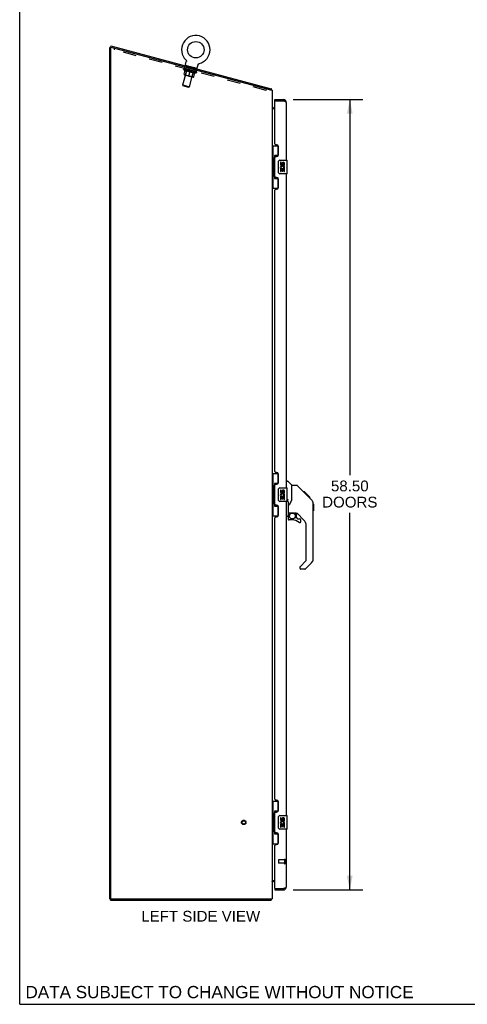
# Model space of a CAD drawing. Header units: inches. Extents: x 0 to 181, y 0 to 117.
# Tile 1 of 92: x 0 to 33, y 0 to 73. Entities that reach past the tile are written whole.
import ezdxf

# ---------------------------------------------------------------- set-up
doc = ezdxf.new("R2010")
doc.units = ezdxf.units.IN
doc.header["$LTSCALE"] = 9.946809
doc.header["$MEASUREMENT"] = 0
doc.linetypes.add('HIDDEN', pattern=[0.2, 0.1, -0.1])
doc.layers.get('0').update_dxf_attribs({"linetype": 'CONTINUOUS'})
for name, color, linetype in [('02___PRT_ALL_AXES', 7, 'CONTINUOUS'), ('DEFAULT_2', 8, 'HIDDEN'), ('DIMENSIONS', 7, 'CONTINUOUS')]:
    doc.layers.add(name, color=color, linetype=linetype)
doc.styles.get("Standard").update_dxf_attribs({"font": 'arial.ttf'})
doc.dimstyles.new('DIMSTYLE_1', dxfattribs={"dimtxt": 0.797872, "dimasz": 1.06383, "dimexe": 0.09, "dimexo": 0.07, "dimgap": 0.0375, "dimtad": 0, "dimtih": 1, "dimtoh": 1, "dimzin": 4, "dimdsep": 46, "dimtxsty": 'Standard', "dimblk": '_FILLED', "dimblk1": '_FILLED', "dimblk2": '_FILLED', "dimcen": 0.09, "dimazin": 1, "dimtfac": 1, "dimtofl": 0, "dimtmove": 0, "dimatfit": 3, "dimldrblk": '_FILLED', "dimfxl": 1, "dimtolj": 1, "dimtzin": 4, "dimarcsym": 0})

# ---------------------------------------------------------------- blocks, each defined once
blk = doc.blocks.new('_FILLED')
at = {"color": 0, "linetype": 'ByBlock'}
blk.add_solid([(0, 0), (-1, 0.2), (-1, -0.2)], dxfattribs=at)
blk = doc.blocks.new('*D17')
at = {"layer": 'DIMENSIONS', "color": 2, "linetype": 'Continuous'}
for p, q in [((20.228, 66.961), (25.366, 66.961)), ((24.409, 66.961), (24.409, 39.156)), ((24.409, 8.461), (24.409, 36.363)), ((20.228, 8.461), (25.366, 8.461))]:
    blk.add_line(p, q, dxfattribs=at)
at = {"layer": 'DIMENSIONS', "color": 2, "linetype": 'Continuous', "xscale": 1.0638297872, "yscale": 1.0638297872, "zscale": 1.0638297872}
for p, rotation in [((24.409, 66.961), 90), ((24.409, 8.461), 270)]:
    blk.add_blockref('_FILLED', p, dxfattribs=dict(at, rotation=rotation))
at = {"layer": 'DIMENSIONS', "color": 2, "linetype": 'Continuous', "insert": (24.409, 38.757), "char_height": 0.7979, "width": 4.08131, "attachment_point": 2, "line_spacing_factor": 0.9}
blk.add_mtext('58.50\\PDOORS', dxfattribs=at)

msp = doc.modelspace()

# ---------------------------------------------------------------- linework, layer by layer
at = {"color": 7, "linetype": 'Continuous'}
for p, q in [((0, 0), (0, 117.021)), ((6.739, 70.801), (6.672, 70.801)), ((6.749, 70.916), (6.722, 70.815)), ((6.749, 70.916), (18.606, 67.739)), ((12.257, 69.471), (12.249, 69.442)), ((13.102, 69.245), (12.257, 69.471)), ((12.259, 69.533), (12.32, 69.761)), ((12.286, 69.882), (12.286, 69.882)), ((12.286, 69.882), (12.289, 69.879)), ((12.289, 69.879), (12.292, 69.876)), ((12.292, 69.876), (12.295, 69.873)), ((12.295, 69.873), (12.298, 69.869)), ((12.298, 69.869), (12.301, 69.865)), ((12.301, 69.866), (12.303, 69.862)), ((12.303, 69.862), (12.306, 69.858)), ((12.305, 69.858), (12.308, 69.854)), ((12.308, 69.854), (12.31, 69.85)), ((12.31, 69.85), (12.312, 69.846)), ((12.312, 69.846), (12.314, 69.842)), ((12.314, 69.842), (12.315, 69.838)), ((12.315, 69.838), (12.317, 69.834)), ((12.317, 69.834), (12.318, 69.83)), ((12.318, 69.83), (12.32, 69.826)), ((12.319, 69.826), (12.321, 69.821)), ((12.321, 69.821), (12.322, 69.817)), ((12.322, 69.817), (12.322, 69.813)), ((12.322, 69.813), (12.323, 69.808)), ((12.323, 69.808), (12.323, 69.804)), ((12.323, 69.804), (12.324, 69.799)), ((12.324, 69.799), (12.324, 69.795)), ((12.324, 69.795), (12.324, 69.791)), ((13.102, 69.245), (13.094, 69.216)), ((13.132, 69.299), (13.193, 69.527)), ((13.193, 69.527), (13.194, 69.53)), ((13.197, 69.539), (13.198, 69.543)), ((13.2, 69.547), (13.202, 69.551)), ((13.202, 69.551), (13.204, 69.555)), ((13.204, 69.555), (13.206, 69.559)), ((13.206, 69.559), (13.209, 69.562)), ((13.209, 69.562), (13.211, 69.566)), ((13.211, 69.566), (13.214, 69.57)), ((13.214, 69.57), (13.217, 69.573)), ((13.217, 69.573), (13.219, 69.576)), ((13.219, 69.576), (13.222, 69.58)), ((13.222, 69.58), (13.226, 69.583)), ((13.225, 69.583), (13.229, 69.586)), ((13.229, 69.586), (13.232, 69.589)), ((13.232, 69.589), (13.235, 69.592)), ((13.235, 69.592), (13.239, 69.594)), ((13.239, 69.594), (13.243, 69.597)), ((13.243, 69.597), (13.246, 69.6)), ((13.246, 69.599), (13.25, 69.602)), ((13.25, 69.602), (13.254, 69.604)), ((13.254, 69.604), (13.258, 69.606)), ((13.258, 69.606), (13.262, 69.608)), ((13.262, 69.608), (13.266, 69.61)), ((13.266, 69.61), (13.27, 69.611)), ((13.27, 69.611), (13.274, 69.613)), ((13.274, 69.613), (13.278, 69.614)), ((13.274, 69.613), (13.276, 69.613)), ((13.278, 69.614), (13.283, 69.615)), ((13.283, 69.615), (13.283, 69.615)), ((18.606, 67.739), (18.58, 67.641)), ((18.621, 67.682), (18.583, 67.653)), ((18.679, 66.35), (18.677, 66.348)), ((18.814, 66.315), (18.876, 66.315)), ((18.876, 66.857), (18.876, 66.961)), ((18.896, 66.857), (18.876, 66.857)), ((19.483, 66.961), (19.483, 66.857)), ((18.672, 63.536), (19.112, 63.536)), ((18.711, 63.536), (18.711, 62.511)), ((19.076, 63.536), (19.076, 62.757)), ((18.849, 62.801), (18.849, 61.121)), ((19.076, 62.801), (18.849, 62.801)), ((18.689, 62.511), (18.689, 61.411)), ((18.689, 62.511), (18.812, 62.511)), ((18.812, 62.542), (18.812, 62.562)), ((18.812, 61.411), (18.812, 62.511)), ((19.135, 61.561), (19.135, 62.361)), ((19.235, 62.461), (19.775, 62.461)), ((19.79, 61.476), (19.79, 62.446)), ((18.689, 61.411), (18.812, 61.411)), ((18.711, 61.411), (18.711, 60.386)), ((18.812, 61.361), (18.812, 61.381)), ((19.775, 61.461), (19.235, 61.461)), ((18.849, 61.121), (19.076, 61.121)), ((19.076, 61.166), (19.076, 60.386)), ((18.672, 60.386), (19.112, 60.386)), ((18.672, 39.286), (19.112, 39.286)), ((18.711, 39.286), (18.711, 38.261)), ((19.076, 39.286), (19.076, 38.507)), ((19.73, 38.715), (19.792, 38.715)), ((20.118, 38.406), (19.82, 38.704)), ((18.689, 38.261), (18.812, 38.261)), ((18.689, 38.261), (18.689, 37.161)), ((18.812, 38.292), (18.812, 38.312)), ((18.812, 37.161), (18.812, 38.261)), ((19.076, 38.551), (18.849, 38.551)), ((18.849, 38.551), (18.849, 36.871)), ((19.135, 37.311), (19.135, 38.111)), ((19.235, 38.211), (19.775, 38.211)), ((19.79, 37.226), (19.79, 38.196)), ((20.485, 38.4), (20.124, 38.4)), ((20.124, 37.296), (20.124, 38.4)), ((21.305, 37.612), (20.54, 38.377)), ((21.062, 37.923), (20.995, 37.923)), ((21.069, 37.916), (21.002, 37.916)), ((21.079, 37.906), (21.012, 37.906)), ((21.085, 37.899), (21.018, 37.899)), ((21.093, 37.891), (21.026, 37.891)), ((21.062, 37.923), (21.388, 37.596)), ((18.689, 37.161), (18.812, 37.161)), ((18.711, 37.161), (18.711, 36.136)), ((19.775, 37.211), (19.235, 37.211)), ((19.79, 37.308), (19.792, 37.317)), ((19.82, 37.202), (19.82, 37.34)), ((20.124, 37.358), (20.103, 37.301)), ((21.113, 37.872), (21.046, 37.872)), ((21.135, 37.849), (21.069, 37.849)), ((21.159, 37.826), (21.092, 37.826)), ((21.182, 37.802), (21.116, 37.802)), ((21.206, 37.778), (21.14, 37.778)), ((21.23, 37.755), (21.163, 37.755)), ((21.252, 37.732), (21.185, 37.732)), ((21.272, 37.712), (21.205, 37.712)), ((21.29, 37.695), (21.223, 37.695)), ((21.303, 37.682), (21.236, 37.682)), ((21.307, 37.678), (21.24, 37.678)), ((21.309, 37.676), (21.242, 37.676)), ((21.309, 37.675), (21.243, 37.675)), ((21.31, 37.674), (21.243, 37.674)), ((21.292, 37.625), (21.244, 37.674)), ((21.312, 37.672), (21.246, 37.672)), ((21.317, 37.667), (21.25, 37.667)), ((21.323, 37.662), (21.256, 37.662)), ((21.337, 37.648), (21.27, 37.648)), ((21.352, 37.633), (21.285, 37.633)), ((21.359, 37.625), (21.292, 37.625)), ((21.305, 37.612), (21.292, 37.625)), ((21.366, 37.618), (21.299, 37.618)), ((21.305, 37.612), (21.583, 37.334)), ((21.378, 37.606), (21.311, 37.606)), ((21.384, 37.601), (21.317, 37.601)), ((21.387, 37.598), (21.32, 37.598)), ((21.388, 37.596), (21.321, 37.596)), ((21.389, 37.596), (21.322, 37.596)), ((21.388, 37.596), (21.322, 37.596)), ((21.477, 37.507), (21.389, 37.596)), ((21.406, 37.511), (21.473, 37.511)), ((21.475, 37.51), (21.408, 37.51)), ((21.477, 37.507), (21.41, 37.507)), ((18.812, 37.111), (18.812, 37.131)), ((18.849, 36.871), (19.076, 36.871)), ((19.076, 36.916), (19.076, 36.136)), ((19.848, 37.077), (19.848, 36.183)), ((21.698, 37.056), (21.697, 37.086)), ((21.698, 32.953), (21.698, 37.056)), ((21.718, 37.005), (21.698, 37.025)), ((21.718, 36.529), (21.698, 36.509)), ((21.718, 37.005), (21.718, 36.529)), ((18.672, 36.136), (19.112, 36.136)), ((19.73, 36.112), (19.777, 36.112)), ((19.848, 36.156), (19.848, 35.918)), ((19.868, 36.375), (20.163, 36.375)), ((19.906, 36.295), (19.985, 36.375)), ((19.912, 36.289), (19.909, 36.292)), ((19.916, 36.285), (19.912, 36.289)), ((19.92, 36.281), (19.916, 36.285)), ((20.163, 35.84), (19.927, 35.84)), ((20.436, 36.334), (20.348, 36.334)), ((20.478, 36.002), (20.478, 36.329)), ((20.481, 35.994), (20.553, 35.922)), ((21.014, 35.837), (20.512, 36.339)), ((20.562, 35.918), (20.714, 35.918)), ((20.793, 35.72), (20.793, 35.84)), ((21.187, 32.868), (21.187, 35.42)), ((20.728, 32.377), (21.164, 32.812)), ((20.714, 32.343), (20.714, 32.278)), ((21.075, 32.2), (20.793, 32.2)), ((21.583, 32.675), (21.131, 32.223)), ((18.672, 15.036), (19.112, 15.036)), ((18.711, 15.036), (18.711, 14.011)), ((19.076, 15.036), (19.076, 14.257)), ((18.689, 14.011), (18.812, 14.011)), ((18.689, 14.011), (18.689, 12.911)), ((18.812, 14.042), (18.812, 14.062)), ((18.812, 12.911), (18.812, 14.011)), ((19.076, 14.301), (18.849, 14.301)), ((18.849, 14.301), (18.849, 12.621)), ((19.135, 13.061), (19.135, 13.861)), ((19.235, 13.961), (19.775, 13.961)), ((19.79, 12.976), (19.79, 13.946)), ((18.689, 12.911), (18.812, 12.911)), ((18.711, 12.911), (18.711, 11.886)), ((18.812, 12.861), (18.812, 12.881)), ((18.849, 12.621), (19.076, 12.621)), ((19.076, 12.666), (19.076, 11.886)), ((19.775, 12.961), (19.235, 12.961)), ((18.672, 11.886), (19.112, 11.886)), ((18.679, 9.073), (18.677, 9.075)), ((18.876, 9.107), (18.814, 9.107)), ((18.876, 8.565), (18.896, 8.565)), ((18.876, 8.565), (18.876, 8.461)), ((19.483, 8.461), (19.483, 8.565)), ((6.724, 7.815), (6.672, 7.815)), ((6.724, 7.711), (6.724, 7.815)), ((6.724, 7.711), (18.595, 7.711)), ((18.595, 7.711), (18.595, 7.815)), ((18.621, 7.808), (18.612, 7.815)), ((0, 0), (180.851, 0))]:
    msp.add_line(p, q, dxfattribs=at)
at = {"color": 3, "linetype": 'Continuous'}
for p, q in [((6.672, 7.815), (6.672, 70.801)), ((6.754, 70.807), (6.722, 70.815)), ((6.724, 70.774), (6.724, 7.878)), ((18.568, 67.641), (6.763, 70.804)), ((18.672, 67.641), (18.568, 67.641)), ((18.672, 67.641), (18.672, 7.815)), ((18.876, 66.961), (19.483, 66.961)), ((18.876, 63.669), (18.876, 66.837)), ((18.896, 66.857), (19.483, 66.857)), ((19.518, 66.845), (19.483, 66.857)), ((19.536, 66.838), (19.518, 66.845)), ((19.547, 66.834), (19.536, 66.838)), ((19.558, 66.829), (19.547, 66.834)), ((19.57, 66.825), (19.558, 66.829)), ((19.58, 66.821), (19.57, 66.825)), ((19.73, 62.461), (19.73, 66.715)), ((18.876, 66.263), (18.672, 66.263)), ((18.996, 63.609), (18.936, 63.609)), ((19.126, 62.859), (19.126, 63.479)), ((18.876, 61.254), (18.876, 62.669)), ((18.936, 62.729), (18.996, 62.729)), ((19.73, 38.211), (19.73, 61.461)), ((18.996, 61.194), (18.936, 61.194)), ((19.126, 60.444), (19.126, 61.064)), ((18.876, 39.419), (18.876, 60.254)), ((18.936, 60.314), (18.996, 60.314)), ((18.996, 39.359), (18.936, 39.359)), ((19.126, 38.609), (19.126, 39.229)), ((18.876, 37.004), (18.876, 38.419)), ((18.936, 38.479), (18.996, 38.479)), ((19.73, 13.961), (19.73, 37.211)), ((18.996, 36.944), (18.936, 36.944)), ((19.126, 36.194), (19.126, 36.814)), ((18.876, 15.169), (18.876, 36.004)), ((18.936, 36.064), (18.996, 36.064)), ((18.996, 15.109), (18.936, 15.109)), ((19.126, 14.359), (19.126, 14.979)), ((18.876, 12.754), (18.876, 14.169)), ((18.936, 14.229), (18.996, 14.229)), ((18.996, 12.694), (18.936, 12.694)), ((19.126, 11.944), (19.126, 12.564)), ((19.73, 8.708), (19.73, 12.961)), ((18.876, 8.585), (18.876, 11.754)), ((18.936, 11.814), (18.996, 11.814)), ((18.672, 9.159), (18.876, 9.159)), ((18.876, 8.461), (19.483, 8.461)), ((18.896, 8.565), (19.483, 8.565)), ((19.483, 8.565), (19.513, 8.576)), ((19.513, 8.576), (19.53, 8.583)), ((19.53, 8.583), (19.541, 8.587)), ((19.541, 8.587), (19.553, 8.591)), ((19.553, 8.591), (19.564, 8.596)), ((19.564, 8.596), (19.575, 8.6)), ((19.575, 8.6), (19.586, 8.604)), ((6.724, 7.815), (18.672, 7.815))]:
    msp.add_line(p, q, dxfattribs=at)
at = {"color": 7, "linetype": 'Continuous'}
for points in [[(12.324, 69.786), (12.323, 69.782), (12.323, 69.777), (12.322, 69.773), (12.321, 69.769), (12.321, 69.764), (12.32, 69.761)], [(12.322, 69.773), (12.321, 69.769), (12.321, 69.764)], [(12.324, 69.791), (12.324, 69.786), (12.323, 69.782)], [(13.194, 69.53), (13.195, 69.534), (13.197, 69.539), (13.198, 69.543), (13.2, 69.547)], [(18.614, 67.716), (18.614, 67.719), (18.614, 67.722), (18.614, 67.724), (18.614, 67.727), (18.613, 67.729), (18.613, 67.731), (18.612, 67.733), (18.611, 67.735), (18.61, 67.736), (18.609, 67.737), (18.608, 67.738), (18.607, 67.738), (18.606, 67.739)], [(18.621, 67.682), (18.62, 67.683), (18.619, 67.685), (18.618, 67.688), (18.617, 67.69), (18.617, 67.693), (18.616, 67.695), (18.616, 67.698), (18.615, 67.701), (18.615, 67.704), (18.615, 67.707), (18.615, 67.71), (18.614, 67.716)], [(18.677, 66.348), (18.676, 66.347), (18.674, 66.345), (18.673, 66.343), (18.673, 66.342), (18.672, 66.34), (18.672, 66.339), (18.672, 66.338)], [(18.682, 66.354), (18.68, 66.352), (18.679, 66.35)], [(18.693, 66.363), (18.692, 66.362), (18.69, 66.36), (18.688, 66.359), (18.686, 66.357), (18.684, 66.355), (18.682, 66.354)], [(18.701, 66.372), (18.701, 66.371), (18.701, 66.371), (18.701, 66.37), (18.701, 66.37), (18.7, 66.369), (18.699, 66.368), (18.698, 66.367), (18.697, 66.366), (18.695, 66.365), (18.693, 66.363)], [(18.849, 62.778), (18.849, 62.774), (18.85, 62.771), (18.85, 62.767), (18.852, 62.762), (18.853, 62.758), (18.855, 62.752), (18.858, 62.747), (18.861, 62.741), (18.864, 62.735), (18.868, 62.728), (18.872, 62.72), (18.877, 62.712), (18.883, 62.704), (18.885, 62.701)], [(19.135, 62.361), (19.135, 62.368), (19.136, 62.374), (19.137, 62.38), (19.138, 62.386), (19.14, 62.392), (19.142, 62.398)], [(18.885, 61.222), (18.883, 61.219), (18.877, 61.211), (18.872, 61.203), (18.868, 61.195), (18.864, 61.188), (18.861, 61.182), (18.858, 61.176), (18.855, 61.17), (18.853, 61.165), (18.852, 61.161), (18.85, 61.156), (18.85, 61.152), (18.849, 61.149), (18.849, 61.145)], [(19.142, 61.525), (19.14, 61.531), (19.138, 61.537), (19.137, 61.543), (19.136, 61.549), (19.135, 61.555), (19.135, 61.561)], [(18.849, 38.528), (18.849, 38.524), (18.85, 38.521), (18.85, 38.517), (18.852, 38.512), (18.853, 38.508), (18.855, 38.502), (18.858, 38.497), (18.861, 38.491), (18.864, 38.485), (18.868, 38.478), (18.872, 38.47), (18.877, 38.462), (18.883, 38.454), (18.885, 38.451)], [(19.135, 38.111), (19.135, 38.118), (19.136, 38.124), (19.137, 38.13), (19.138, 38.136), (19.14, 38.142), (19.142, 38.148)], [(20.54, 38.377), (20.533, 38.384), (20.524, 38.39), (20.515, 38.394), (20.505, 38.398), (20.495, 38.4), (20.485, 38.4)], [(19.142, 37.275), (19.14, 37.281), (19.138, 37.287), (19.137, 37.293), (19.136, 37.299), (19.135, 37.305), (19.135, 37.311)], [(19.792, 37.317), (19.793, 37.32), (19.794, 37.322), (19.795, 37.325), (19.796, 37.328), (19.797, 37.33), (19.798, 37.332), (19.799, 37.335), (19.8, 37.337), (19.801, 37.339), (19.803, 37.34), (19.804, 37.342), (19.805, 37.344), (19.807, 37.345), (19.808, 37.346), (19.81, 37.347), (19.811, 37.348), (19.813, 37.348), (19.814, 37.347), (19.815, 37.347), (19.817, 37.346), (19.818, 37.345), (19.819, 37.344), (19.819, 37.342), (19.82, 37.34)], [(19.82, 37.202), (19.821, 37.203), (19.821, 37.205), (19.822, 37.206), (19.822, 37.208), (19.823, 37.209), (19.823, 37.21), (19.824, 37.212), (19.825, 37.213), (19.825, 37.214), (19.826, 37.215), (19.827, 37.215), (19.828, 37.216), (19.828, 37.216), (19.829, 37.216), (19.83, 37.215), (19.83, 37.215), (19.831, 37.214), (19.831, 37.213), (19.832, 37.212), (19.832, 37.212), (19.833, 37.211), (19.833, 37.209), (19.833, 37.208), (19.834, 37.207), (19.834, 37.206), (19.835, 37.205), (19.835, 37.203), (19.835, 37.202), (19.836, 37.2), (19.836, 37.199), (19.836, 37.197), (19.837, 37.195), (19.837, 37.193), (19.838, 37.191), (19.838, 37.189), (19.838, 37.187), (19.839, 37.185), (19.839, 37.183), (19.84, 37.181), (19.84, 37.179), (19.84, 37.176), (19.841, 37.174), (19.841, 37.171), (19.842, 37.169), (19.842, 37.166), (19.842, 37.164), (19.843, 37.161), (19.843, 37.158), (19.843, 37.155), (19.844, 37.152), (19.844, 37.149), (19.844, 37.145), (19.845, 37.142), (19.845, 37.138), (19.846, 37.134), (19.846, 37.13), (19.846, 37.126), (19.847, 37.121), (19.847, 37.116), (19.847, 37.112), (19.847, 37.106), (19.848, 37.101), (19.848, 37.095), (19.848, 37.09), (19.848, 37.084), (19.848, 37.077)], [(20.103, 37.301), (20.072, 37.232), (20.036, 37.161), (19.994, 37.089), (19.947, 37.016), (19.901, 36.95)], [(21.244, 37.674), (21.222, 37.695), (21.201, 37.717), (21.179, 37.739)], [(21.698, 37.056), (21.697, 37.086), (21.692, 37.127), (21.682, 37.167), (21.669, 37.206), (21.651, 37.244), (21.629, 37.279), (21.604, 37.311), (21.583, 37.334)], [(18.885, 36.972), (18.883, 36.969), (18.877, 36.961), (18.872, 36.953), (18.868, 36.945), (18.864, 36.938), (18.861, 36.932), (18.858, 36.926), (18.855, 36.92), (18.853, 36.915), (18.852, 36.911), (18.85, 36.906), (18.85, 36.902), (18.849, 36.899), (18.849, 36.895)], [(19.901, 36.95), (19.89, 36.933), (19.875, 36.905), (19.863, 36.872), (19.854, 36.838), (19.849, 36.804), (19.848, 36.78)], [(19.92, 36.281), (19.91, 36.271), (19.902, 36.26), (19.894, 36.248), (19.887, 36.236), (19.882, 36.224), (19.877, 36.211), (19.873, 36.197), (19.87, 36.184), (19.869, 36.17), (19.868, 36.156)], [(19.909, 36.292), (19.907, 36.294), (19.906, 36.294), (19.906, 36.295), (19.906, 36.295)], [(20.163, 36.375), (20.171, 36.375), (20.19, 36.374), (20.211, 36.371), (20.231, 36.367), (20.25, 36.363), (20.268, 36.358), (20.284, 36.352), (20.298, 36.347), (20.31, 36.343), (20.321, 36.339), (20.33, 36.336), (20.338, 36.335), (20.346, 36.334), (20.348, 36.334)], [(18.849, 14.278), (18.849, 14.274), (18.85, 14.271), (18.85, 14.267), (18.852, 14.262), (18.853, 14.258), (18.855, 14.252), (18.858, 14.247), (18.861, 14.241), (18.864, 14.235), (18.868, 14.228), (18.872, 14.22), (18.877, 14.212), (18.883, 14.204), (18.885, 14.201)], [(19.135, 13.861), (19.135, 13.868), (19.136, 13.874), (19.137, 13.88), (19.138, 13.886), (19.14, 13.892), (19.142, 13.898)], [(18.885, 12.722), (18.883, 12.719), (18.877, 12.711), (18.872, 12.703), (18.868, 12.695), (18.864, 12.688), (18.861, 12.682), (18.858, 12.676), (18.855, 12.67), (18.853, 12.665), (18.852, 12.661), (18.85, 12.656), (18.85, 12.652), (18.849, 12.649), (18.849, 12.645)], [(19.142, 13.025), (19.14, 13.031), (19.138, 13.037), (19.137, 13.043), (19.136, 13.049), (19.135, 13.055), (19.135, 13.061)], [(18.677, 9.075), (18.676, 9.076), (18.674, 9.078), (18.673, 9.08), (18.673, 9.081), (18.672, 9.083), (18.672, 9.084), (18.672, 9.085)], [(18.684, 9.068), (18.682, 9.069), (18.68, 9.071), (18.679, 9.073)], [(18.701, 9.051), (18.701, 9.052), (18.701, 9.052), (18.701, 9.052), (18.701, 9.053), (18.7, 9.054), (18.699, 9.055), (18.698, 9.056), (18.697, 9.057), (18.695, 9.058), (18.693, 9.06), (18.692, 9.061), (18.69, 9.063), (18.688, 9.064), (18.686, 9.066), (18.684, 9.068)], [(18.607, 7.747), (18.607, 7.742), (18.606, 7.737), (18.606, 7.733), (18.605, 7.729), (18.605, 7.726), (18.604, 7.723), (18.603, 7.72), (18.602, 7.717), (18.601, 7.715), (18.6, 7.714), (18.599, 7.713), (18.597, 7.712), (18.596, 7.712), (18.595, 7.711)], [(18.621, 7.808), (18.62, 7.806), (18.618, 7.803), (18.617, 7.8), (18.615, 7.796), (18.614, 7.792), (18.612, 7.787), (18.611, 7.783), (18.61, 7.778), (18.61, 7.773), (18.609, 7.767), (18.609, 7.762), (18.608, 7.757), (18.607, 7.747)]]:
    msp.add_lwpolyline(points, dxfattribs=at)
at = {"color": 3, "linetype": 'Continuous'}
for points in [[(19.73, 66.715), (19.73, 66.717), (19.73, 66.719), (19.729, 66.721), (19.729, 66.724), (19.728, 66.726), (19.727, 66.728), (19.726, 66.73), (19.725, 66.732), (19.724, 66.734), (19.723, 66.737), (19.721, 66.739), (19.72, 66.741), (19.718, 66.743), (19.716, 66.745), (19.714, 66.747), (19.712, 66.75), (19.71, 66.752), (19.708, 66.754), (19.705, 66.756), (19.702, 66.758), (19.7, 66.76), (19.697, 66.762), (19.694, 66.765), (19.691, 66.767), (19.688, 66.769), (19.684, 66.771), (19.681, 66.773), (19.677, 66.775), (19.673, 66.778), (19.67, 66.78), (19.666, 66.782), (19.662, 66.784), (19.658, 66.786), (19.653, 66.788), (19.649, 66.791), (19.645, 66.793), (19.64, 66.795), (19.636, 66.797), (19.631, 66.799), (19.626, 66.801), (19.622, 66.803), (19.617, 66.806), (19.612, 66.808), (19.607, 66.81), (19.602, 66.812), (19.596, 66.814), (19.591, 66.816), (19.586, 66.819), (19.58, 66.821)], [(19.586, 8.604), (19.591, 8.606), (19.596, 8.609), (19.602, 8.611), (19.607, 8.613), (19.612, 8.615), (19.617, 8.617), (19.622, 8.619), (19.626, 8.622), (19.631, 8.624), (19.636, 8.626), (19.64, 8.628), (19.645, 8.63), (19.649, 8.632), (19.653, 8.635), (19.658, 8.637), (19.662, 8.639), (19.666, 8.641), (19.67, 8.643), (19.673, 8.645), (19.677, 8.648), (19.681, 8.65), (19.684, 8.652), (19.688, 8.654), (19.691, 8.656), (19.694, 8.658), (19.697, 8.66), (19.7, 8.663), (19.702, 8.665), (19.705, 8.667), (19.708, 8.669), (19.71, 8.671), (19.712, 8.673), (19.714, 8.676), (19.716, 8.678), (19.718, 8.68), (19.72, 8.682), (19.721, 8.684), (19.723, 8.686), (19.724, 8.689), (19.725, 8.691), (19.726, 8.693), (19.727, 8.695), (19.728, 8.697), (19.729, 8.699), (19.729, 8.701), (19.73, 8.704), (19.73, 8.706), (19.73, 8.708)]]:
    msp.add_lwpolyline(points, dxfattribs=at)
at = {"color": 7, "linetype": 'Continuous'}
for centre, radius in [((13.022, 70.637), 0.609), ((20.163, 36.135), 0.217)]:
    msp.add_circle(centre, radius, dxfattribs=at)
for centre, radius, start, end in [((13.022, 70.637), 1.054, 284.10424, 225.89576), ((12.317, 69.517), 0.06, 165, 255), ((13.074, 69.314), 0.06, 255, 345), ((18.425, 67.532), 0.246, 26.34225, 37.39407), ((18.814, 66.458), 0.142, 180, 270), ((19.483, 66.715), 0.142, 48.63302, 90), ((19.566, 66.571), 0.26, 90, 92.6049), ((19.235, 62.361), 0.1, 90, 158.79459), ((19.775, 62.446), 0.015, 0, 90), ((19.235, 61.561), 0.1, 201.20502, 270), ((19.775, 61.476), 0.015, 270, 360), ((19.792, 38.676), 0.0394, 45, 90), ((19.235, 38.111), 0.1, 90, 158.79459), ((19.775, 38.196), 0.015, 0, 90), ((20.104, 38.392), 0.0197, 0, 45), ((19.235, 37.311), 0.1, 201.20502, 270), ((19.775, 37.226), 0.015, 270, 360), ((21.265, 37.04), 0.433, 42.23856, 42.72732), ((19.777, 36.183), 0.0709, 270, 360), ((19.868, 36.395), 0.0197, 180, 270), ((20.045, 36.156), 0.197, 135, 180), ((19.927, 35.918), 0.0787, 180, 270), ((20.163, 35.052), 0.787, 50.4788, 90), ((20.436, 36.137), 0.197, 45, 90), ((20.49, 36.002), 0.0118, 180, 225), ((20.562, 35.93), 0.0118, 225, 270), ((20.714, 35.72), 0.0787, 230.4788, 360), ((20.714, 35.84), 0.0787, 0, 90), ((20.596, 35.42), 0.591, 0, 45), ((21.108, 32.868), 0.0787, 315, 360), ((21.305, 32.953), 0.394, 315, 360), ((20.761, 32.343), 0.0472, 135, 180), ((20.793, 32.278), 0.0787, 180, 270), ((21.075, 32.278), 0.0787, 270, 315), ((19.235, 13.861), 0.1, 90, 158.79459), ((19.775, 13.946), 0.015, 0, 90), ((19.235, 13.061), 0.1, 201.20502, 270), ((19.775, 12.976), 0.015, 270, 360), ((18.814, 8.965), 0.142, 90, 180), ((19.483, 8.708), 0.142, 270, 311.367), ((19.566, 8.851), 0.26, 267.36609, 270), ((18.425, 7.958), 0.246, 322.60593, 324.66952)]:
    msp.add_arc(centre, radius, start, end, dxfattribs=at)
at = {"color": 3, "linetype": 'Continuous'}
for centre, radius, start, end in [((6.755, 70.774), 0.0312, 75, 180), ((18.896, 66.837), 0.02, 90, 180), ((19.483, 66.715), 0.246, 0, 90), ((18.936, 63.669), 0.06, 180, 270), ((18.996, 63.479), 0.13, 0, 90), ((18.936, 62.669), 0.06, 90, 180), ((18.996, 62.859), 0.13, 270, 360), ((18.936, 61.254), 0.06, 180, 270), ((18.996, 61.064), 0.13, 0, 90), ((18.936, 60.254), 0.06, 90, 180), ((18.996, 60.444), 0.13, 270, 360), ((18.936, 39.419), 0.06, 180, 270), ((18.996, 39.229), 0.13, 0, 90), ((18.936, 38.419), 0.06, 90, 180), ((18.996, 38.609), 0.13, 270, 360), ((18.936, 37.004), 0.06, 180, 270), ((18.996, 36.814), 0.13, 0, 90), ((18.936, 36.004), 0.06, 90, 180), ((18.996, 36.194), 0.13, 270, 360), ((18.936, 15.169), 0.06, 180, 270), ((18.996, 14.979), 0.13, 0, 90), ((18.936, 14.169), 0.06, 90, 180), ((18.996, 14.359), 0.13, 270, 360), ((18.936, 12.754), 0.06, 180, 270), ((18.996, 12.564), 0.13, 0, 90), ((18.936, 11.754), 0.06, 90, 180), ((18.996, 11.944), 0.13, 270, 360), ((18.896, 8.585), 0.02, 180, 270), ((19.483, 8.708), 0.246, 270, 360), ((6.786, 7.878), 0.0625, 180, 270)]:
    msp.add_arc(centre, radius, start, end, dxfattribs=at)
at = {"color": 7, "linetype": 'Continuous'}
for centre, start_param, end_param in [((18.916, 62.552), 0.699287, 1.51401), ((18.916, 62.552), -4.655602, -3.84088), ((18.916, 61.371), 0.699287, 1.51401), ((18.916, 61.371), -4.655602, -3.84088), ((18.916, 38.302), 0.699287, 1.51401), ((18.916, 38.302), -4.655602, -3.84088), ((18.916, 37.121), 0.699287, 1.51401), ((18.916, 37.121), -4.655602, -3.84088), ((18.916, 14.052), 0.699287, 1.51401), ((18.916, 14.052), -4.655602, -3.84088), ((18.916, 12.871), 0.699287, 1.51401), ((18.916, 12.871), -4.655602, -3.84088)]:
    msp.add_ellipse(centre, major_axis=(0, 0.18), ratio=0.579493, start_param=start_param, end_param=end_param, dxfattribs=at)
at = {"layer": '02___PRT_ALL_AXES', "color": 8, "linetype": 'HIDDEN'}
for p, q in [((12.195, 69.241), (12.222, 69.342)), ((13.041, 69.015), (12.195, 69.241)), ((13.068, 69.115), (12.222, 69.342)), ((13.041, 69.015), (13.068, 69.115)), ((19.583, 10.689), (19.136, 10.689)), ((19.583, 10.441), (19.136, 10.441)), ((19.583, 10.689), (19.583, 10.441))]:
    msp.add_line(p, q, dxfattribs=at)
at = {"layer": '02___PRT_ALL_AXES', "color": 7, "linetype": 'Continuous'}
for p, q in [((19.273, 62.307), (19.273, 62.171)), ((19.335, 62.307), (19.273, 62.307)), ((19.335, 62.171), (19.335, 62.307)), ((19.401, 62.234), (19.401, 62.164)), ((19.461, 62.171), (19.461, 62.213)), ((19.524, 62.213), (19.524, 62.077)), ((19.524, 62.077), (19.587, 62.077)), ((19.587, 62.077), (19.587, 62.213)), ((19.273, 61.846), (19.273, 61.616)), ((19.291, 61.846), (19.273, 61.846)), ((19.273, 61.616), (19.335, 61.616)), ((19.325, 61.846), (19.353, 61.865)), ((19.325, 61.846), (19.587, 61.846)), ((19.335, 61.616), (19.335, 61.783)), ((19.335, 61.783), (19.401, 61.783)), ((19.401, 61.783), (19.401, 61.647)), ((19.401, 61.647), (19.461, 61.647)), ((19.461, 61.647), (19.461, 61.783)), ((19.461, 61.783), (19.524, 61.783)), ((19.516, 61.882), (19.574, 61.857)), ((19.524, 61.783), (19.524, 61.616)), ((19.524, 61.616), (19.587, 61.616)), ((19.587, 61.616), (19.587, 61.846)), ((19.335, 38.057), (19.273, 38.057)), ((19.273, 38.057), (19.273, 37.921)), ((19.335, 37.921), (19.335, 38.057)), ((19.401, 37.984), (19.401, 37.914)), ((19.461, 37.921), (19.461, 37.963)), ((19.524, 37.963), (19.524, 37.827)), ((19.587, 37.827), (19.587, 37.963)), ((19.291, 37.596), (19.273, 37.596)), ((19.273, 37.596), (19.273, 37.366)), ((19.273, 37.366), (19.335, 37.366)), ((19.325, 37.596), (19.353, 37.615)), ((19.325, 37.596), (19.587, 37.596)), ((19.335, 37.533), (19.401, 37.533)), ((19.335, 37.366), (19.335, 37.533)), ((19.401, 37.533), (19.401, 37.397)), ((19.401, 37.397), (19.461, 37.397)), ((19.461, 37.533), (19.524, 37.533)), ((19.461, 37.397), (19.461, 37.533)), ((19.516, 37.632), (19.574, 37.607)), ((19.524, 37.827), (19.587, 37.827)), ((19.524, 37.533), (19.524, 37.366)), ((19.524, 37.366), (19.587, 37.366)), ((19.587, 37.366), (19.587, 37.596)), ((19.335, 13.807), (19.273, 13.807)), ((19.273, 13.807), (19.273, 13.671)), ((19.291, 13.346), (19.273, 13.346)), ((19.273, 13.346), (19.273, 13.116)), ((19.273, 13.116), (19.335, 13.116)), ((19.325, 13.346), (19.353, 13.365)), ((19.325, 13.346), (19.587, 13.346)), ((19.335, 13.671), (19.335, 13.807)), ((19.335, 13.283), (19.401, 13.283)), ((19.335, 13.116), (19.335, 13.283)), ((19.401, 13.734), (19.401, 13.664)), ((19.401, 13.283), (19.401, 13.147)), ((19.401, 13.147), (19.461, 13.147)), ((19.461, 13.671), (19.461, 13.713)), ((19.461, 13.283), (19.524, 13.283)), ((19.461, 13.147), (19.461, 13.283)), ((19.516, 13.382), (19.574, 13.357)), ((19.524, 13.713), (19.524, 13.577)), ((19.524, 13.577), (19.587, 13.577)), ((19.524, 13.283), (19.524, 13.116)), ((19.524, 13.116), (19.587, 13.116)), ((19.587, 13.577), (19.587, 13.713)), ((19.587, 13.116), (19.587, 13.346))]:
    msp.add_line(p, q, dxfattribs=at)
at = {"layer": '02___PRT_ALL_AXES', "color": 8, "linetype": 'HIDDEN'}
msp.add_circle((16.568, 13.461), 0.124, dxfattribs=at)
at = {"layer": '02___PRT_ALL_AXES', "color": 7, "linetype": 'Continuous'}
for centre, radius, start, end in [((19.426, 61.919), 0.154, 161.41988, 206.19629), ((19.367, 62.171), 0.0943, 180, 360), ((19.43, 61.919), 0.157, 336.59665, 161.87913), ((19.367, 62.171), 0.0314, 180, 261.22946), ((19.43, 61.919), 0.0943, 336.59665, 215.11217), ((19.366, 62.176), 0.0362, 263.42855, 341.76278), ((19.493, 62.213), 0.0943, 68.69989, 167.43379), ((19.493, 62.213), 0.0314, 0, 180.04847), ((19.493, 62.213), 0.0943, 0, 68.67039), ((19.43, 61.919), 0.157, 205.73705, 207.8532), ((19.367, 37.921), 0.0943, 180, 360), ((19.367, 37.921), 0.0314, 180, 261.22946), ((19.366, 37.926), 0.0362, 263.42855, 341.76278), ((19.493, 37.963), 0.0943, 68.69989, 167.43379), ((19.493, 37.963), 0.0314, 0, 180.04847), ((19.493, 37.963), 0.0943, 0, 68.67039), ((19.426, 37.669), 0.154, 161.41988, 206.19629), ((19.43, 37.669), 0.157, 336.59665, 161.87913), ((19.43, 37.669), 0.157, 205.73705, 207.8532), ((19.43, 37.669), 0.0943, 336.59665, 215.11217), ((19.426, 13.419), 0.154, 161.41988, 206.19629), ((19.367, 13.671), 0.0943, 180, 360), ((19.43, 13.419), 0.157, 336.59665, 161.87913), ((19.43, 13.419), 0.157, 205.73705, 207.8532), ((19.367, 13.671), 0.0314, 180, 261.22946), ((19.43, 13.419), 0.0943, 336.59665, 215.11217), ((19.366, 13.676), 0.0362, 263.42855, 341.76278), ((19.493, 13.713), 0.0943, 68.69989, 167.43379), ((19.493, 13.713), 0.0314, 0, 180.04847), ((19.493, 13.713), 0.0943, 0, 68.67039)]:
    msp.add_arc(centre, radius, start, end, dxfattribs=at)
at = {"layer": 'DEFAULT_2', "color": 8, "linetype": 'HIDDEN'}
for p, q in [((7.004, 70.632), (7.031, 70.733)), ((18.232, 67.624), (7.004, 70.632)), ((12.066, 68.031), (12.431, 69.393)), ((12.119, 69.223), (12.129, 69.259)), ((12.219, 69.104), (12.119, 69.223)), ((12.119, 69.223), (13.097, 68.961)), ((12.135, 69.252), (12.137, 69.257)), ((12.141, 69.247), (12.142, 69.25)), ((13.091, 68.993), (12.141, 69.247)), ((12.148, 69.246), (12.149, 69.248)), ((12.149, 69.245), (12.149, 69.248)), ((12.157, 69.246), (12.159, 69.251)), ((12.169, 69.24), (12.17, 69.243)), ((12.17, 69.24), (12.171, 69.242)), ((12.193, 69.236), (12.195, 69.241)), ((12.204, 69.231), (12.204, 69.233)), ((12.206, 69.23), (12.206, 69.233)), ((12.364, 69.19), (12.209, 69.232)), ((12.242, 69.223), (12.243, 69.228)), ((12.242, 69.22), (12.243, 69.223)), ((12.243, 69.22), (12.244, 69.222)), ((12.245, 69.22), (12.246, 69.222)), ((12.251, 69.218), (12.252, 69.221)), ((12.251, 69.218), (12.252, 69.22)), ((12.254, 69.217), (12.254, 69.22)), ((12.256, 69.217), (12.257, 69.22)), ((12.259, 69.216), (12.26, 69.218)), ((12.291, 69.877), (12.292, 69.876)), ((12.438, 69.422), (12.43, 69.394)), ((12.547, 67.902), (12.912, 69.264)), ((12.921, 69.293), (12.913, 69.264)), ((13.283, 69.615), (13.283, 69.615)), ((12.152, 68.821), (12.236, 69.135)), ((12.173, 68.785), (12.832, 68.609)), ((12.219, 69.104), (12.227, 69.102)), ((12.269, 68.792), (12.23, 68.77)), ((12.269, 68.792), (12.366, 69.154)), ((12.269, 68.792), (12.752, 68.663)), ((12.27, 69.213), (12.271, 69.215)), ((12.284, 69.209), (12.285, 69.211)), ((12.285, 69.209), (12.286, 69.213)), ((12.301, 69.205), (12.301, 69.207)), ((12.301, 69.205), (12.301, 69.207)), ((12.302, 69.207), (12.304, 69.212)), ((12.309, 69.202), (12.31, 69.205)), ((12.312, 69.202), (12.313, 69.204)), ((12.32, 69.2), (12.32, 69.202)), ((12.328, 69.197), (12.33, 69.203)), ((12.337, 69.072), (12.476, 69.035)), ((12.34, 69.194), (12.341, 69.196)), ((12.343, 69.193), (12.343, 69.196)), ((12.364, 69.188), (12.364, 69.19)), ((12.416, 69.176), (12.368, 69.189)), ((12.372, 69.188), (12.374, 69.193)), ((12.377, 69.184), (12.377, 69.187)), ((12.38, 69.183), (12.381, 69.186)), ((12.385, 69.182), (12.387, 69.189)), ((12.388, 69.181), (12.389, 69.184)), ((12.397, 69.179), (12.397, 69.181)), ((12.415, 69.174), (12.416, 69.176)), ((12.474, 69.161), (12.428, 69.173)), ((12.443, 69.167), (12.444, 69.169)), ((12.449, 69.168), (12.451, 69.173)), ((12.452, 69.164), (12.452, 69.167)), ((12.453, 69.164), (12.455, 69.171)), ((12.456, 69.163), (12.456, 69.166)), ((12.461, 69.162), (12.462, 69.164)), ((12.473, 69.158), (12.474, 69.161)), ((12.536, 69.144), (12.494, 69.155)), ((12.503, 69.15), (12.504, 69.153)), ((12.503, 68.697), (12.594, 69.039)), ((12.528, 69.146), (12.589, 69.134)), ((12.531, 69.143), (12.532, 69.145)), ((12.532, 69.145), (12.533, 69.151)), ((12.532, 69.145), (12.534, 69.15)), ((12.534, 69.15), (12.533, 69.151)), ((12.534, 69.142), (12.535, 69.145)), ((12.535, 69.142), (12.536, 69.144)), ((12.536, 69.142), (12.536, 69.144)), ((12.613, 69.123), (12.563, 69.137)), ((12.567, 69.133), (12.568, 69.136)), ((12.572, 69.135), (12.572, 69.137)), ((12.588, 69.13), (12.589, 69.134)), ((12.6, 69.125), (12.601, 69.127)), ((12.614, 69.121), (12.615, 69.123)), ((12.614, 69.121), (12.615, 69.123)), ((12.615, 69.123), (12.615, 69.123)), ((12.617, 69.123), (12.618, 69.128)), ((12.705, 69.099), (12.618, 69.128)), ((12.618, 69.12), (12.619, 69.122)), ((12.618, 69.12), (12.619, 69.122)), ((12.619, 69.122), (12.619, 69.122)), ((12.632, 69.116), (12.633, 69.118)), ((12.633, 69.118), (12.67, 69.108)), ((12.665, 69.107), (12.666, 69.109)), ((12.694, 68.976), (12.833, 68.939)), ((12.696, 69.099), (12.697, 69.101)), ((12.697, 69.099), (12.697, 69.101)), ((12.697, 69.098), (12.698, 69.101)), ((12.697, 69.101), (12.739, 69.09)), ((12.701, 69.1), (12.703, 69.105)), ((12.701, 69.098), (12.701, 69.1)), ((12.702, 69.1), (12.703, 69.105)), ((12.703, 69.105), (12.703, 69.105)), ((12.729, 69.09), (12.729, 69.092)), ((12.752, 68.663), (12.849, 69.025)), ((12.752, 68.663), (12.775, 68.624)), ((12.759, 69.082), (12.759, 69.084)), ((12.759, 69.084), (12.805, 69.072)), ((12.771, 69.079), (12.771, 69.081)), ((12.776, 69.077), (12.777, 69.08)), ((12.779, 69.077), (12.78, 69.084)), ((12.78, 69.076), (12.781, 69.079)), ((12.784, 69.078), (12.785, 69.083)), ((12.789, 69.074), (12.789, 69.076)), ((12.817, 69.066), (12.817, 69.069)), ((12.817, 69.069), (12.865, 69.056)), ((12.835, 69.061), (12.836, 69.064)), ((12.844, 69.059), (12.844, 69.062)), ((12.847, 69.058), (12.849, 69.065)), ((12.852, 69.057), (12.852, 69.06)), ((12.855, 69.056), (12.856, 69.059)), ((12.861, 69.057), (12.863, 69.062)), ((12.868, 69.053), (12.869, 69.055)), ((12.868, 68.63), (12.952, 68.943)), ((12.869, 69.055), (13.025, 69.013)), ((12.889, 69.047), (12.89, 69.049)), ((12.892, 69.046), (12.892, 69.049)), ((12.904, 69.043), (12.905, 69.049)), ((12.912, 69.041), (12.913, 69.043)), ((12.92, 69.039), (12.92, 69.041)), ((12.923, 69.038), (12.924, 69.041)), ((12.931, 69.039), (12.932, 69.044)), ((12.931, 69.036), (12.932, 69.038)), ((12.931, 69.036), (12.932, 69.038)), ((12.943, 68.91), (12.951, 68.908)), ((12.947, 69.031), (12.948, 69.036)), ((12.948, 69.031), (12.948, 69.034)), ((12.951, 68.908), (13.097, 68.961)), ((12.961, 69.028), (12.962, 69.03)), ((12.972, 69.025), (12.973, 69.027)), ((12.976, 69.024), (12.977, 69.027)), ((12.978, 69.023), (12.979, 69.026)), ((12.981, 69.022), (12.982, 69.025)), ((12.981, 69.022), (12.982, 69.025)), ((12.987, 69.021), (12.987, 69.023)), ((12.989, 69.02), (12.99, 69.023)), ((12.99, 69.02), (12.99, 69.022)), ((12.991, 69.022), (12.993, 69.028)), ((13.026, 69.01), (13.027, 69.013)), ((13.028, 69.01), (13.029, 69.012)), ((13.04, 69.009), (13.041, 69.014)), ((13.061, 69.001), (13.062, 69.003)), ((13.063, 69), (13.064, 69.003)), ((13.076, 69), (13.078, 69.005)), ((13.083, 68.995), (13.084, 68.998)), ((13.084, 68.995), (13.085, 68.997)), ((13.091, 68.993), (13.092, 68.996)), ((13.097, 68.961), (13.107, 68.997)), ((13.098, 68.994), (13.1, 68.999)), ((12.109, 67.958), (12.066, 68.031)), ((12.066, 68.031), (12.547, 67.902)), ((12.109, 67.958), (12.474, 67.86)), ((12.474, 67.86), (12.547, 67.902)), ((18.232, 67.624), (18.259, 67.724)), ((19.126, 10.679), (19.126, 10.451)), ((19.583, 10.707), (19.583, 10.423)), ((19.626, 10.707), (19.626, 10.423))]:
    msp.add_line(p, q, dxfattribs=at)
for points in [[(12.343, 69.071), (12.325, 69.079), (12.307, 69.089), (12.289, 69.099), (12.272, 69.11), (12.254, 69.122), (12.236, 69.135)], [(12.236, 69.134), (12.253, 69.122), (12.27, 69.11), (12.287, 69.1), (12.303, 69.09), (12.32, 69.08), (12.337, 69.072)], [(12.594, 69.039), (12.572, 69.037), (12.551, 69.035), (12.53, 69.035), (12.509, 69.035), (12.489, 69.035), (12.469, 69.037)], [(12.476, 69.035), (12.495, 69.034), (12.514, 69.033), (12.534, 69.033), (12.553, 69.034), (12.573, 69.036), (12.594, 69.038)], [(12.702, 68.974), (12.684, 68.983), (12.666, 68.993), (12.648, 69.003), (12.63, 69.014), (12.612, 69.026), (12.594, 69.039)], [(12.594, 69.038), (12.611, 69.026), (12.628, 69.014), (12.644, 69.004), (12.661, 68.994), (12.678, 68.985), (12.694, 68.976)], [(12.952, 68.943), (12.93, 68.941), (12.909, 68.939), (12.888, 68.938), (12.867, 68.938), (12.847, 68.939), (12.827, 68.941)], [(12.833, 68.939), (12.852, 68.938), (12.872, 68.937), (12.891, 68.938), (12.911, 68.939), (12.931, 68.94), (12.952, 68.943)]]:
    msp.add_lwpolyline(points, dxfattribs=at)
for radius in [0.164, 0.124]:
    msp.add_circle((16.568, 13.461), radius, dxfattribs=at)
for centre, radius, start, end in [((12.402, 69.401), 0.03, 345, 75), ((12.941, 69.257), 0.03, 75, 165), ((12.181, 68.814), 0.0296, 165, 255), ((12.336, 69.162), 0.0318, 345, 75), ((12.839, 68.637), 0.0296, 255, 345), ((12.88, 69.017), 0.0318, 75, 165), ((19.136, 10.679), 0.01, 90, 180), ((19.136, 10.451), 0.01, 180, 270), ((19.604, 10.707), 0.0215, 0, 180), ((19.604, 10.423), 0.0215, 180, 360)]:
    msp.add_arc(centre, radius, start, end, dxfattribs=at)
for centre, major_axis, ratio, start_param, end_param in [((12.618, 69.128), (0.49, -0.126), 0.05963, 2.96643, 3.140963), ((12.11, 69.249), (0.153, -0.039), 0.05963, 1.376596, 1.469874), ((12.111, 69.254), (0.153, -0.041), 0.060556, 0.430652, 1.470503), ((12.618, 69.128), (0.489, -0.131), 0.060556, 3.141593, 3.316126), ((12.144, 69.239), (0.153, -0.041), 0.060556, 1.551758, 1.645036), ((12.091, 69.254), (0.154, -0.038), 0.05688, 1.20151, 1.294789), ((12.618, 69.128), (0.492, -0.121), 0.05688, 2.791345, 2.965878), ((12.145, 69.245), (0.153, -0.043), 0.05963, 0.605815, 1.645666), ((12.093, 69.259), (0.153, -0.039), 0.05963, 0.25549, 1.295341), ((12.618, 69.128), (0.488, -0.136), 0.05963, -2.96643, -2.791898), ((12.145, 69.241), (0.127, -0.033), 0.05963, 1.065228, 1.614276), ((12.175, 69.233), (0.127, -0.034), 0.060556, 1.240391, 1.789438), ((12.13, 69.245), (0.128, -0.031), 0.05688, 0.890143, 1.43919), ((12.192, 69.227), (0.153, -0.043), 0.05963, 1.72692, 1.820198), ((12.088, 69.254), (0.154, -0.036), 0.052395, 1.026568, 1.119847), ((12.618, 69.128), (0.493, -0.116), 0.052395, 2.616403, 2.790936), ((12.194, 69.232), (0.152, -0.044), 0.05688, 0.7809, 1.820751), ((12.09, 69.26), (0.154, -0.038), 0.05688, 0.080405, 1.120256), ((12.618, 69.128), (0.486, -0.141), 0.05688, -2.791345, -2.616812), ((12.13, 69.245), (0.128, -0.03), 0.052395, 0.715201, 1.264248), ((12.218, 69.222), (0.126, -0.035), 0.05963, 1.415553, 1.9646), ((12.254, 69.21), (0.152, -0.044), 0.05688, 1.902006, 1.995284), ((12.101, 69.251), (0.155, -0.035), 0.046319, 0.851819, 0.945098), ((12.618, 69.128), (0.494, -0.112), 0.046319, 2.441654, 2.616187), ((12.255, 69.215), (0.152, -0.046), 0.052395, 0.955842, 1.995693), ((12.618, 69.128), (0.485, -0.146), 0.052395, -2.616403, -2.44187), ((12.103, 69.256), (0.154, -0.036), 0.052395, -0.094537, 0.945314), ((12.144, 69.241), (0.128, -0.029), 0.046319, 0.540452, 1.089499), ((12.273, 69.207), (0.126, -0.037), 0.05688, 1.590638, 2.139686), ((12.326, 69.191), (0.152, -0.046), 0.052395, 2.076947, 2.170226), ((12.13, 69.243), (0.155, -0.034), 0.038841, 0.677289, 0.770567), ((12.618, 69.128), (0.495, -0.108), 0.038841, 2.267123, 2.441656), ((12.327, 69.196), (0.151, -0.047), 0.046319, 1.130591, 2.170442), ((12.618, 69.128), (0.484, -0.15), 0.046319, -2.441654, -2.267121), ((12.131, 69.248), (0.155, -0.035), 0.046319, -0.269286, 0.770565), ((12.172, 69.234), (0.128, -0.028), 0.038841, 0.365921, 0.914969), ((12.338, 69.189), (0.126, -0.038), 0.052395, 1.76558, 2.314627), ((12.407, 69.169), (0.151, -0.047), 0.046319, 2.251696, 2.344975), ((12.173, 69.232), (0.155, -0.033), 0.030195, 0.502975, 0.596254), ((12.618, 69.128), (0.496, -0.105), 0.030195, 2.09281, 2.267343), ((12.408, 69.174), (0.151, -0.048), 0.038841, 1.305122, 2.344973), ((12.618, 69.128), (0.483, -0.154), 0.038841, -2.267123, -2.092591), ((12.175, 69.237), (0.155, -0.034), 0.038841, -0.443817, 0.596034), ((12.214, 69.223), (0.129, -0.027), 0.030195, 0.191608, 0.740655), ((12.412, 69.17), (0.126, -0.039), 0.046319, 1.940329, 2.489376), ((12.232, 69.222), (0.155, -0.033), 0.030195, -0.61813, 0.421721), ((12.494, 69.146), (0.151, -0.048), 0.038841, 2.426227, 2.519505), ((12.23, 69.216), (0.155, -0.032), 0.020645, 0.328852, 0.422131), ((12.618, 69.128), (0.496, -0.103), 0.020645, 1.918687, 2.09322), ((12.495, 69.151), (0.151, -0.049), 0.030195, 1.479435, 2.519286), ((12.618, 69.128), (0.482, -0.157), 0.030195, -2.09281, -1.918277), ((12.268, 69.208), (0.129, -0.027), 0.020645, 0.017485, 0.566532), ((12.492, 69.148), (0.125, -0.04), 0.038841, 2.11486, 2.663907), ((12.3, 69.203), (0.155, -0.032), 0.020645, -0.792253, 0.247598), ((12.585, 69.121), (0.151, -0.049), 0.030195, 2.60054, 2.693819), ((12.299, 69.198), (0.155, -0.032), 0.010478, 0.154869, 0.248148), ((12.618, 69.128), (0.497, -0.102), 0.010478, 1.744704, 1.919237), ((12.586, 69.127), (0.151, -0.05), 0.020645, 1.653558, 2.693409), ((12.618, 69.128), (0.481, -0.159), 0.020645, -1.918687, -1.744154), ((12.333, 69.191), (0.129, -0.026), 0.010478, 6.126688, 6.675735), ((12.575, 69.126), (0.125, -0.041), 0.030195, 2.289173, 2.83822), ((12.378, 69.182), (0.155, -0.032), 0.010478, -0.966236, -0.000846), ((12.677, 69.097), (0.151, -0.05), 0.020645, 2.774664, 2.867942), ((12.678, 69.102), (0.151, -0.05), 0.010478, 1.827541, 2.867392), ((12.618, 69.128), (0.481, -0.16), 0.010478, -1.744704, -1.570171), ((12.66, 69.103), (0.125, -0.041), 0.020645, 2.463296, 3.012344), ((12.553, 69.135), (0.155, -0.032), 0.010478, 0.274201, 1.314052), ((12.486, 69.15), (0.129, -0.026), 0.010478, -0.000298, 0.504314), ((12.462, 69.154), (0.155, -0.032), 0.010478, 0.192946, 0.399283), ((12.618, 69.128), (0.497, -0.102), 0.010478, -1.578586, -1.396888), ((12.766, 69.073), (0.151, -0.05), 0.010478, 2.948646, 3.041925), ((12.743, 69.081), (0.125, -0.042), 0.010478, 2.637279, 3.142076), ((12.645, 69.111), (0.155, -0.032), 0.020645, 0.448184, 1.488034), ((12.569, 69.127), (0.129, -0.027), 0.020645, 0.129249, 0.678296), ((12.552, 69.13), (0.155, -0.032), 0.020645, 0.273651, 0.366929), ((12.853, 69.055), (0.151, -0.05), 0.010478, -3.140747, -2.175357), ((12.618, 69.128), (0.496, -0.103), 0.020645, -1.397439, -1.222906), ((12.618, 69.128), (0.481, -0.16), 0.010478, 1.222355, 1.396888), ((12.736, 69.086), (0.155, -0.033), 0.030195, 0.622307, 1.662158), ((12.654, 69.105), (0.129, -0.027), 0.030195, 0.303372, 0.852419), ((12.896, 69.04), (0.125, -0.042), 0.010478, 2.749043, 3.29809), ((12.931, 69.034), (0.151, -0.05), 0.020645, 2.893995, 3.933846), ((12.644, 69.106), (0.155, -0.033), 0.030195, 0.447774, 0.541052), ((12.93, 69.029), (0.151, -0.05), 0.010478, 2.893445, 2.986723), ((12.618, 69.128), (0.496, -0.105), 0.030195, -1.223315, -1.048783), ((12.823, 69.063), (0.155, -0.034), 0.038841, 0.79662, 1.836471), ((12.618, 69.128), (0.481, -0.159), 0.020645, 1.048373, 1.222906), ((12.738, 69.082), (0.128, -0.028), 0.038841, 0.477686, 1.026733), ((12.961, 69.023), (0.125, -0.041), 0.020645, 2.57506, 3.124108), ((13, 69.016), (0.151, -0.049), 0.030195, 2.719872, 3.759723), ((12.904, 69.041), (0.155, -0.035), 0.046319, 0.971151, 2.011002), ((12.735, 69.081), (0.155, -0.034), 0.038841, 0.622087, 0.715366), ((12.998, 69.011), (0.151, -0.05), 0.020645, 2.719462, 2.812741), ((12.618, 69.128), (0.495, -0.108), 0.038841, -1.049002, -0.874469), ((12.618, 69.128), (0.482, -0.157), 0.030195, 0.87425, 1.048783), ((12.818, 69.061), (0.128, -0.029), 0.046319, 0.652216, 1.201263), ((12.976, 69.022), (0.154, -0.036), 0.052395, 1.1459, 2.185751), ((13.015, 69.008), (0.125, -0.041), 0.030195, 2.400937, 2.949985), ((13.056, 69.001), (0.151, -0.048), 0.038841, 2.545558, 3.585409), ((12.891, 69.041), (0.128, -0.03), 0.052395, 0.826965, 1.376012), ((12.822, 69.058), (0.155, -0.035), 0.046319, 0.796618, 0.889896), ((13.055, 68.995), (0.151, -0.049), 0.030195, 2.545339, 2.638617), ((13.037, 69.006), (0.154, -0.038), 0.05688, 1.320842, 2.360692), ((12.618, 69.128), (0.494, -0.112), 0.046319, -0.874471, -0.699939), ((12.618, 69.128), (0.483, -0.154), 0.038841, 0.699936, 0.874469), ((13.1, 68.989), (0.151, -0.047), 0.046319, 2.371028, 3.410879), ((13.057, 68.997), (0.125, -0.04), 0.038841, 2.226624, 2.775671), ((12.957, 69.024), (0.128, -0.031), 0.05688, 1.001907, 1.550954), ((13.086, 68.993), (0.153, -0.039), 0.05963, 1.495927, 2.535778), ((13.128, 68.981), (0.152, -0.046), 0.052395, 2.196279, 3.23613), ((12.903, 69.036), (0.154, -0.036), 0.052395, 0.971367, 1.064645), ((13.085, 68.989), (0.126, -0.039), 0.046319, 2.052093, 2.601141), ((13.098, 68.984), (0.151, -0.048), 0.038841, 2.371026, 2.464304), ((13.12, 68.984), (0.153, -0.041), 0.060556, 1.671089, 2.71094), ((13.142, 68.978), (0.152, -0.044), 0.05688, 2.021337, 3.061188), ((12.618, 69.128), (0.493, -0.116), 0.052395, -0.699723, -0.52519), ((13.139, 68.979), (0.153, -0.043), 0.05963, 1.846251, 2.886102), ((12.618, 69.128), (0.484, -0.15), 0.046319, 0.525406, 0.699939), ((13.012, 69.009), (0.127, -0.033), 0.05963, 1.176993, 1.72604), ((13.1, 68.985), (0.126, -0.038), 0.052395, 1.877344, 2.426392), ((13.054, 68.997), (0.127, -0.034), 0.060556, 1.352155, 1.901202), ((13.099, 68.985), (0.126, -0.037), 0.05688, 1.702402, 2.25145), ((13.084, 68.99), (0.126, -0.035), 0.05963, 1.527317, 2.076364), ((12.975, 69.017), (0.154, -0.038), 0.05688, 1.146309, 1.239587), ((13.127, 68.976), (0.151, -0.047), 0.046319, 2.196495, 2.289773), ((12.618, 69.128), (0.492, -0.121), 0.05688, -0.524781, -0.350248), ((12.618, 69.128), (0.485, -0.146), 0.052395, 0.350657, 0.52519), ((13.036, 69), (0.153, -0.039), 0.05963, 1.321394, 1.414673), ((13.14, 68.973), (0.152, -0.046), 0.052395, 2.021746, 2.115024), ((12.618, 69.128), (0.49, -0.126), 0.05963, -0.349695, -0.175162), ((12.618, 69.128), (0.486, -0.141), 0.05688, 0.175715, 0.350248), ((13.084, 68.988), (0.153, -0.041), 0.060556, 1.496556, 1.589835), ((13.137, 68.973), (0.152, -0.044), 0.05688, 1.846804, 1.940083), ((13.118, 68.978), (0.153, -0.043), 0.05963, 1.671719, 1.764997), ((12.618, 69.128), (0.489, -0.131), 0.060556, -0.174533, 0), ((12.618, 69.128), (0.488, -0.136), 0.05963, 0.000629, 0.175162)]:
    msp.add_ellipse(centre, major_axis=major_axis, ratio=ratio, start_param=start_param, end_param=end_param, dxfattribs=at)

# ---------------------------------------------------------------- texts
at = {"layer": 'DIMENSIONS', "color": 2, "linetype": 'Continuous', "attachment_point": 2, "line_spacing_factor": 0.9}
for s, insert, char_height, width in [('LEFT SIDE VIEW', (13.387, 6.916), 0.79787, 8.77363), ('DATA SUBJECT TO CHANGE WITHOUT NOTICE', (14.775, 1.358), 0.90426, 28.64708)]:
    msp.add_mtext(s, dxfattribs=dict(at, insert=insert, char_height=char_height, width=width))

# ---------------------------------------------------------------- dimensions: what is measured, and where the dimension line sits
at = {"layer": 'DIMENSIONS', "color": 2, "linetype": 'Continuous'}
dim = msp.add_linear_dim(base=(24.409, 66.961), p1=(20.158, 8.461), p2=(20.158, 66.961), angle=90, text='<>\\PDOORS', dimstyle='DIMSTYLE_1', dxfattribs=at)
dim.commit()
dim.dimension.update_dxf_attribs({"geometry": '*D17', "text_midpoint": (24.409, 37.759), "dimtype": 160})

doc.saveas('drawing.dxf')
